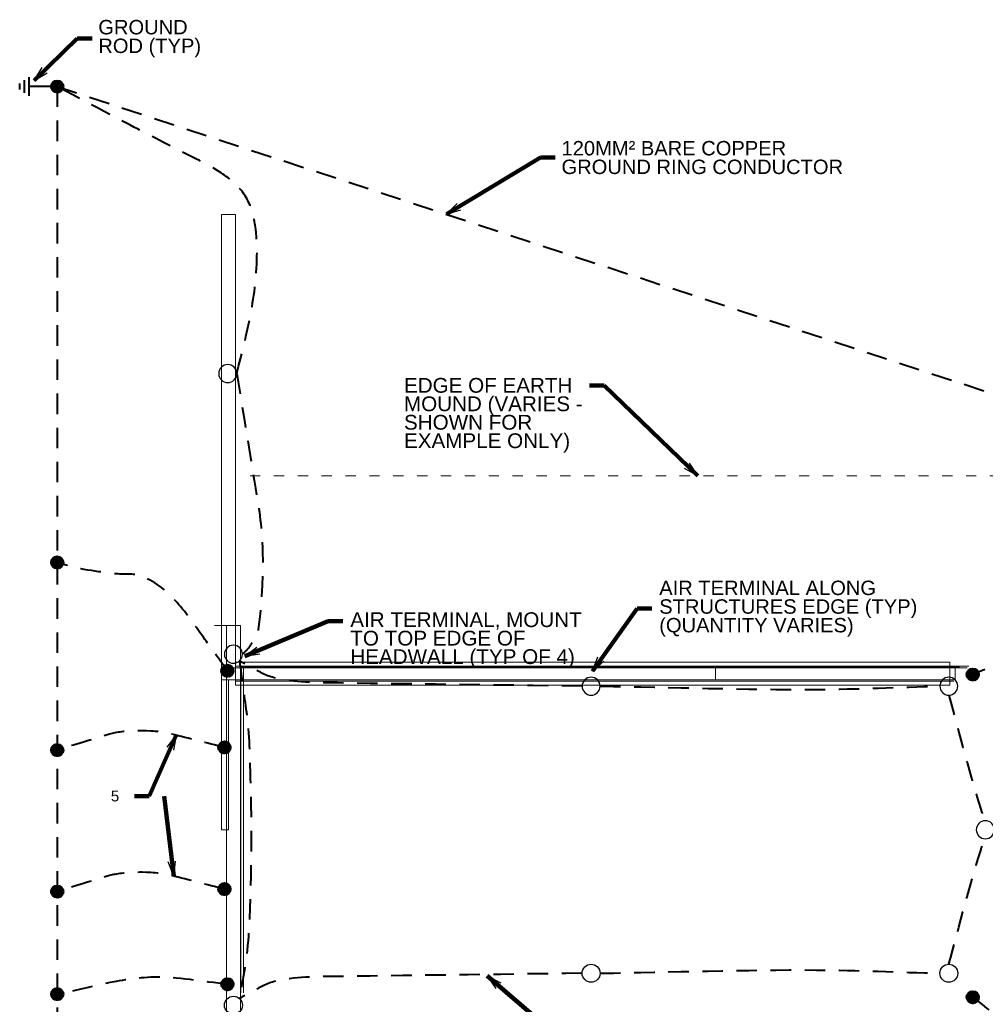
# Model space of a CAD drawing. Header units: inches. Extents: x -8534 to 5423, y -4988 to 1814.
# Tile 20 of 33: x -1479 to -835, y -799 to -143. Entities that reach past the tile are written whole.
import ezdxf

# ---------------------------------------------------------------- set-up
doc = ezdxf.new("R2010")
doc.units = ezdxf.units.IN
doc.header["$LTSCALE"] = 200
doc.header["$MEASUREMENT"] = 0
doc.linetypes.add('DGN Style 2', pattern=[0.113678, 0.068207, -0.045471])
doc.linetypes.add('DGN Style 5', pattern=[0.079575, 0.034104, -0.045471])
for name, color, linetype, lineweight in [('A-FLOR', 30, 'Continuous', 0), ('E-DETL-TEXT', 3, 'Continuous', 0), ('E-GRND-CIRC', 4, 'Continuous', 40), ('Imports in Famil', 7, 'Continuous', 0), ('Level 23', 7, 'Continuous', 0), ('Level 44', 7, 'Continuous', 0), ('Object', 7, 'Continuous', 30), ('SC Text', 7, 'Continuous', 0), ('SE Terminal', 7, 'Continuous', 0), ('Struct Stick Sym', 7, 'Continuous', 0), ('Structural Stiff', 7, 'Continuous', 0)]:
    doc.layers.add(name, color=color, linetype=linetype, lineweight=lineweight)
doc.styles.add('Notes', font='arial.ttf', dxfattribs={"height": 0.098425})
doc.styles.add('Notes_0', font='arial.ttf')
doc.styles.add('Title Block - General', font='arial.ttf', dxfattribs={"height": 0.12})
doc.dimstyles.new('EAST', dxfattribs={"dimtxt": 9.8425, "dimasz": 9.8425, "dimexe": 4.92125, "dimexo": 4.92125, "dimgap": 4.92125, "dimtad": 1, "dimdec": 0, "dimzin": 11, "dimdsep": 46, "dimlunit": 3, "dimtxsty": 'Notes_0', "dimblk": 'TerminatorOpen_0.5', "dimcen": 0.09, "dimclrd": 1, "dimadec": 4, "dimazin": 3, "dimtfac": 1, "dimtdec": 0, "dimtofl": 0, "dimtmove": 0, "dimatfit": 1, "dimldrblk": 'TerminatorOpen_0.5', "dimfxl": 1, "dimfrac": 2, "dimtolj": 1, "dimtzin": 11, "dimlwd": 30, "dimarcsym": 0})

# ---------------------------------------------------------------- blocks, each defined once
blk = doc.blocks.new('TerminatorOpen_0.5')
at = {"color": 0, "linetype": 'ByBlock', "lineweight": -2}
for q in [(-1, 0.25), (-1, 0), (-1, -0.25)]:
    blk.add_line((0, 0), q, dxfattribs=at)
blk = doc.blocks.new('GROUND_16')
at = {"layer": 'E-GRND-CIRC', "linetype": 'Continuous'}
for p, q in [((0, 0), (0, -0.37525)), ((0.124875, -0.37525), (-0.125125, -0.37525)), ((0.083375, -0.437625), (-0.0835, -0.437625)), ((0.041625, -0.500125), (-0.04175, -0.500125))]:
    blk.add_line(p, q, dxfattribs=at)
blk = doc.blocks.new('FACE_27')
at = {"layer": 'Imports in Famil', "color": 6, "linetype": 'Continuous', "lineweight": 0, "extrusion": (-1.83691e-16, 1, 0), "elevation": 168.8031, "flags": 128}
blk.add_lwpolyline([(-58.1875, 5.75), (-60.8125, 5.75), (-60.8125, 8.875), (-61.1875, 8.875), (-61.1875, 0), (58.1875, 0), (58.1875, 10.25), (60.8125, 10.25), (60.8125, 7.125), (61.1875, 7.125), (61.1875, 16), (-58.1875, 16), (-58.1875, 5.75), (-58.1875, 5.75)], close=True, dxfattribs=at)
blk = doc.blocks.new('FACE_28')
at = {"layer": 'Imports in Famil', "color": 6, "linetype": 'Continuous', "lineweight": 0}
blk.add_3dface([(-61.1875, -157.196875, 7.125), (-61.1875, -157.196875, 16), (-61.1875, 168.803125, 16), (-61.1875, 168.803125, 7.125)], dxfattribs=at)
blk = doc.blocks.new('FACE_29')
at = {"layer": 'Imports in Famil', "color": 6, "linetype": 'Continuous', "lineweight": 0}
blk.add_3dface([(-60.8125, -157.196875, 7.125), (-61.1875, -157.196875, 7.125), (-61.1875, 168.803125, 7.125), (-60.8125, 168.803125, 7.125)], dxfattribs=at)
blk = doc.blocks.new('FACE_30')
at = {"layer": 'Imports in Famil', "color": 6, "linetype": 'Continuous', "lineweight": 0}
blk.add_3dface([(-60.8125, -157.196875, 10.25), (-60.8125, -157.196875, 7.125), (-60.8125, 168.803125, 7.125), (-60.8125, 168.803125, 10.25)], dxfattribs=at)
blk = doc.blocks.new('FACE_31')
at = {"layer": 'Imports in Famil', "color": 6, "linetype": 'Continuous', "lineweight": 0, "extrusion": (-1, -1.83691e-16, 0), "elevation": 58.1875, "flags": 128}
blk.add_lwpolyline([(-168.803125, 0), (157.196875, 0), (157.196875, 10.25), (142.196875, 10.25), (-168.803125, 10.25), (-168.803125, 0)], close=True, dxfattribs=at)

msp = doc.modelspace()

# ---------------------------------------------------------------- linework, layer by layer
at = {"layer": 'A-FLOR', "linetype": 'DGN Style 5', "lineweight": 13}
msp.add_line((-825.44, -447.12, 144), (-1332.7, -447.12, 144), dxfattribs=at)
at = {"layer": 'E-GRND-CIRC', "linetype": 'Continuous'}
for p, q in [((-1458.33, -187.65, 109.42), (-1454.16, -183.47, 109.42)), ((-1458.32, -187.28, 109.42), (-1454.52, -183.48, 109.42)), ((-1458.31, -187.98, 109.42), (-1453.82, -183.49, 109.42)), ((-1458.28, -186.88, 109.42), (-1454.92, -183.53, 109.42)), ((-1458.27, -188.29, 109.42), (-1453.51, -183.53, 109.42)), ((-1458.21, -188.58, 109.42), (-1453.22, -183.6, 109.42)), ((-1458.17, -186.42, 109.42), (-1455.38, -183.63, 109.42)), ((-1458.13, -188.86, 109.42), (-1452.95, -183.68, 109.42)), ((-1458.03, -189.11, 109.42), (-1452.69, -183.77, 109.42)), ((-1457.96, -185.86, 109.42), (-1455.94, -183.84, 109.42)), ((-1457.92, -189.36, 109.42), (-1452.45, -183.88, 109.42)), ((-1457.8, -189.59, 109.42), (-1452.21, -184, 109.42)), ((-1457.67, -189.81, 109.42), (-1451.99, -184.14, 109.42)), ((-1457.52, -190.02, 109.42), (-1451.79, -184.28, 109.42)), ((-1457.36, -190.21, 109.42), (-1451.59, -184.44, 109.42)), ((-1457.29, -184.84, 109.42), (-1456.96, -184.51, 109.42)), ((-1457.2, -190.4, 109.42), (-1451.4, -184.61, 109.42)), ((-1457.02, -190.58, 109.42), (-1451.23, -184.79, 109.42)), ((-1456.83, -190.74, 109.42), (-1451.06, -184.97, 109.42)), ((-1456.63, -190.89, 109.42), (-1450.91, -185.17, 109.42)), ((-1456.42, -191.04, 109.42), (-1450.77, -185.39, 109.42)), ((-1456.19, -191.17, 109.42), (-1450.64, -185.61, 109.42)), ((-1455.96, -191.29, 109.42), (-1450.52, -185.84, 109.42)), ((-1455.71, -191.39, 109.42), (-1450.41, -186.09, 109.42)), ((-1455.45, -191.48, 109.42), (-1450.32, -186.35, 109.42)), ((-1455.17, -191.56, 109.42), (-1450.25, -186.63, 109.42)), ((-1454.88, -191.62, 109.42), (-1450.19, -186.93, 109.42)), ((-1454.56, -191.65, 109.42), (-1450.15, -187.24, 109.42)), ((-1454.22, -191.67, 109.42), (-1450.14, -187.58, 109.42)), ((-1453.85, -191.65, 109.42), (-1450.16, -187.96, 109.42)), ((-1453.43, -191.59, 109.42), (-1450.22, -188.37, 109.42)), ((-1452.95, -191.46, 109.42), (-1450.34, -188.85, 109.42)), ((-1452.34, -191.2, 109.42), (-1450.6, -189.46, 109.42)), ((-1458.33, -504.79, 109.99), (-1454.16, -500.61, 109.99)), ((-1458.32, -504.42, 109.99), (-1454.52, -500.62, 109.99)), ((-1458.31, -505.12, 109.99), (-1453.82, -500.63, 109.99)), ((-1458.28, -504.02, 109.99), (-1454.92, -500.67, 109.99)), ((-1458.27, -505.43, 109.99), (-1453.51, -500.67, 109.99)), ((-1458.21, -505.72, 109.99), (-1453.22, -500.74, 109.99)), ((-1458.17, -503.56, 109.99), (-1455.38, -500.77, 109.99)), ((-1458.13, -505.99, 109.99), (-1452.95, -500.82, 109.99)), ((-1458.03, -506.25, 109.99), (-1452.69, -500.91, 109.99)), ((-1457.96, -503, 109.99), (-1455.94, -500.98, 109.99)), ((-1457.92, -506.5, 109.99), (-1452.45, -501.02, 109.99)), ((-1457.8, -506.73, 109.99), (-1452.21, -501.14, 109.99)), ((-1457.67, -506.95, 109.99), (-1451.99, -501.28, 109.99)), ((-1457.52, -507.16, 109.99), (-1451.79, -501.42, 109.99)), ((-1457.36, -507.35, 109.99), (-1451.59, -501.58, 109.99)), ((-1457.29, -501.98, 109.99), (-1456.96, -501.65, 109.99)), ((-1457.2, -507.54, 109.99), (-1451.4, -501.75, 109.99)), ((-1457.02, -507.72, 109.99), (-1451.23, -501.92, 109.99)), ((-1456.83, -507.88, 109.99), (-1451.06, -502.11, 109.99)), ((-1456.63, -508.03, 109.99), (-1450.91, -502.31, 109.99)), ((-1456.42, -508.18, 109.99), (-1450.77, -502.53, 109.99)), ((-1456.19, -508.31, 109.99), (-1450.64, -502.75, 109.99)), ((-1455.96, -508.43, 109.99), (-1450.52, -502.98, 109.99)), ((-1455.71, -508.53, 109.99), (-1450.41, -503.23, 109.99)), ((-1455.45, -508.62, 109.99), (-1450.32, -503.49, 109.99)), ((-1455.17, -508.7, 109.99), (-1450.25, -503.77, 109.99)), ((-1454.88, -508.76, 109.99), (-1450.19, -504.07, 109.99)), ((-1454.56, -508.79, 109.99), (-1450.15, -504.38, 109.99)), ((-1454.22, -508.81, 109.99), (-1450.14, -504.72, 109.99)), ((-1453.85, -508.79, 109.99), (-1450.16, -505.1, 109.99)), ((-1453.43, -508.73, 109.99), (-1450.22, -505.51, 109.99)), ((-1452.95, -508.6, 109.99), (-1450.34, -505.99, 109.99)), ((-1452.34, -508.34, 109.99), (-1450.6, -506.6, 109.99)), ((-1344.77, -576.99, 156), (-1340.6, -572.81, 156)), ((-1344.76, -576.63, 156), (-1340.96, -572.82, 156)), ((-1344.75, -577.32, 156), (-1340.26, -572.83, 156)), ((-1344.72, -576.22, 156), (-1341.36, -572.87, 156)), ((-1344.71, -577.63, 156), (-1339.95, -572.88, 156)), ((-1344.65, -577.92, 156), (-1339.66, -572.94, 156)), ((-1344.61, -575.77, 156), (-1341.82, -572.97, 156)), ((-1344.57, -578.2, 156), (-1339.39, -573.02, 156)), ((-1344.47, -578.45, 156), (-1339.13, -573.11, 156)), ((-1344.4, -575.2, 156), (-1342.38, -573.18, 156)), ((-1344.36, -578.7, 156), (-1338.89, -573.22, 156)), ((-1344.24, -578.93, 156), (-1338.65, -573.35, 156)), ((-1344.11, -579.15, 156), (-1338.43, -573.48, 156)), ((-1343.96, -579.36, 156), (-1338.23, -573.62, 156)), ((-1343.8, -579.56, 156), (-1338.03, -573.78, 156)), ((-1343.73, -574.18, 156), (-1343.4, -573.85, 156)), ((-1343.64, -579.74, 156), (-1337.84, -573.95, 156)), ((-1343.46, -579.92, 156), (-1337.67, -574.13, 156)), ((-1343.27, -580.08, 156), (-1337.5, -574.32, 156)), ((-1343.07, -580.24, 156), (-1337.35, -574.52, 156)), ((-1342.86, -580.38, 156), (-1337.21, -574.73, 156)), ((-1342.64, -580.51, 156), (-1337.08, -574.95, 156)), ((-1342.4, -580.63, 156), (-1336.96, -575.18, 156)), ((-1342.15, -580.73, 156), (-1336.85, -575.43, 156)), ((-1341.89, -580.82, 156), (-1336.76, -575.7, 156)), ((-1341.61, -580.9, 156), (-1336.69, -575.97, 156)), ((-1341.32, -580.96, 156), (-1336.63, -576.27, 156)), ((-1341, -580.99, 156), (-1336.59, -576.58, 156)), ((-1340.66, -581.01, 156), (-1336.58, -576.93, 156)), ((-1340.29, -580.99, 156), (-1336.6, -577.3, 156)), ((-847.77, -579.51), (-843.6, -575.34)), ((-847.76, -579.15), (-843.96, -575.34)), ((-847.75, -579.84), (-843.26, -575.36)), ((-847.72, -578.75), (-844.36, -575.39)), ((-847.71, -580.15), (-842.95, -575.4)), ((-847.65, -580.45), (-842.66, -575.46)), ((-847.61, -578.29), (-844.82, -575.5)), ((-847.57, -580.72), (-842.39, -575.54)), ((-847.47, -580.98), (-842.13, -575.64)), ((-847.4, -577.73), (-845.38, -575.71)), ((-847.36, -581.22), (-841.89, -575.75)), ((-847.24, -581.45), (-841.65, -575.87)), ((-847.11, -581.67), (-841.43, -576)), ((-846.96, -581.88), (-841.23, -576.15)), ((-846.8, -582.08), (-841.03, -576.3)), ((-846.73, -576.7), (-846.4, -576.37)), ((-846.64, -582.26), (-840.84, -576.47)), ((-846.46, -582.44), (-840.67, -576.65)), ((-846.27, -582.6), (-840.5, -576.84)), ((-846.07, -582.76), (-840.35, -577.04)), ((-845.86, -582.9), (-840.21, -577.25)), ((-1339.87, -580.93, 156), (-1336.66, -577.71, 156)), ((-1339.39, -580.8, 156), (-1336.78, -578.19, 156)), ((-1338.78, -580.54, 156), (-1337.04, -578.8, 156)), ((-845.64, -583.03), (-840.08, -577.47)), ((-845.4, -583.15), (-839.96, -577.71)), ((-845.15, -583.25), (-839.85, -577.96)), ((-844.89, -583.35), (-839.76, -578.22)), ((-844.61, -583.42), (-839.69, -578.5)), ((-844.32, -583.48), (-839.63, -578.79)), ((-844, -583.52), (-839.59, -579.11)), ((-843.66, -583.53), (-839.58, -579.45)), ((-843.29, -583.51), (-839.6, -579.82)), ((-842.87, -583.45), (-839.66, -580.23)), ((-842.39, -583.32), (-839.78, -580.71)), ((-841.78, -583.07), (-840.04, -581.33)), ((-1458.33, -629.84, 109.99), (-1454.16, -625.66, 109.99)), ((-1458.32, -629.48, 109.99), (-1454.52, -625.67, 109.99)), ((-1458.31, -630.17, 109.99), (-1453.82, -625.68, 109.99)), ((-1458.28, -629.07, 109.99), (-1454.92, -625.72, 109.99)), ((-1458.27, -630.48, 109.99), (-1453.51, -625.73, 109.99)), ((-1458.21, -630.77, 109.99), (-1453.22, -625.79, 109.99)), ((-1458.17, -628.62, 109.99), (-1455.38, -625.82, 109.99)), ((-1458.13, -631.05, 109.99), (-1452.95, -625.87, 109.99)), ((-1458.03, -631.3, 109.99), (-1452.69, -625.96, 109.99)), ((-1457.96, -628.05, 109.99), (-1455.94, -626.03, 109.99)), ((-1457.92, -631.55, 109.99), (-1452.45, -626.07, 109.99)), ((-1457.8, -631.78, 109.99), (-1452.21, -626.19, 109.99)), ((-1457.67, -632, 109.99), (-1451.99, -626.33, 109.99)), ((-1457.52, -632.21, 109.99), (-1451.79, -626.47, 109.99)), ((-1457.36, -632.41, 109.99), (-1451.59, -626.63, 109.99)), ((-1457.29, -627.03, 109.99), (-1456.96, -626.7, 109.99)), ((-1457.2, -632.59, 109.99), (-1451.4, -626.8, 109.99)), ((-1457.02, -632.77, 109.99), (-1451.23, -626.98, 109.99)), ((-1456.83, -632.93, 109.99), (-1451.06, -627.17, 109.99)), ((-1456.63, -633.09, 109.99), (-1450.91, -627.37, 109.99)), ((-1456.42, -633.23, 109.99), (-1450.77, -627.58, 109.99)), ((-1456.19, -633.36, 109.99), (-1450.64, -627.8, 109.99)), ((-1455.96, -633.48, 109.99), (-1450.52, -628.03, 109.99)), ((-1455.71, -633.58, 109.99), (-1450.41, -628.28, 109.99)), ((-1455.45, -633.67, 109.99), (-1450.32, -628.54, 109.99)), ((-1455.17, -633.75, 109.99), (-1450.25, -628.82, 109.99)), ((-1454.88, -633.81, 109.99), (-1450.19, -629.12, 109.99)), ((-1454.56, -633.84, 109.99), (-1450.15, -629.43, 109.99)), ((-1454.22, -633.86, 109.99), (-1450.14, -629.78, 109.99)), ((-1346.77, -628.13, 156), (-1342.6, -623.96, 156)), ((-1346.76, -627.77, 156), (-1342.96, -623.97, 156)), ((-1346.75, -628.47, 156), (-1342.26, -623.98, 156)), ((-1346.72, -627.37, 156), (-1343.36, -624.01, 156)), ((-1346.71, -628.78, 156), (-1341.95, -624.02, 156)), ((-1346.65, -629.07, 156), (-1341.66, -624.08, 156)), ((-1346.61, -626.91, 156), (-1343.82, -624.12, 156)), ((-1346.57, -629.34, 156), (-1341.39, -624.16, 156)), ((-1346.47, -629.6, 156), (-1341.13, -624.26, 156)), ((-1346.4, -626.35, 156), (-1344.38, -624.33, 156)), ((-1346.36, -629.84, 156), (-1340.89, -624.37, 156)), ((-1346.24, -630.08, 156), (-1340.65, -624.49, 156)), ((-1346.11, -630.3, 156), (-1340.43, -624.62, 156)), ((-1345.96, -630.5, 156), (-1340.23, -624.77, 156)), ((-1345.8, -630.7, 156), (-1340.03, -624.93, 156)), ((-1345.73, -625.33, 156), (-1345.4, -625, 156)), ((-1345.64, -630.89, 156), (-1339.84, -625.09, 156)), ((-1345.46, -631.06, 156), (-1339.67, -625.27, 156)), ((-1345.27, -631.23, 156), (-1339.5, -625.46, 156)), ((-1345.07, -631.38, 156), (-1339.35, -625.66, 156)), ((-1344.86, -631.52, 156), (-1339.21, -625.87, 156)), ((-1344.64, -631.65, 156), (-1339.08, -626.09, 156)), ((-1344.4, -631.77, 156), (-1338.96, -626.33, 156)), ((-1344.15, -631.88, 156), (-1338.85, -626.58, 156)), ((-1343.89, -631.97, 156), (-1338.76, -626.84, 156)), ((-1343.61, -632.04, 156), (-1338.69, -627.12, 156)), ((-1343.32, -632.1, 156), (-1338.63, -627.41, 156)), ((-1343, -632.14, 156), (-1338.59, -627.73, 156)), ((-1342.66, -632.15, 156), (-1338.58, -628.07, 156)), ((-1342.29, -632.13, 156), (-1338.6, -628.44, 156)), ((-1341.87, -632.07, 156), (-1338.66, -628.86, 156)), ((-1341.39, -631.95, 156), (-1338.78, -629.34, 156)), ((-1453.85, -633.84, 109.99), (-1450.16, -630.15, 109.99)), ((-1453.43, -633.78, 109.99), (-1450.22, -630.56, 109.99)), ((-1452.95, -633.65, 109.99), (-1450.34, -631.04, 109.99)), ((-1452.34, -633.39, 109.99), (-1450.6, -631.65, 109.99)), ((-1340.78, -631.69, 156), (-1339.04, -629.95, 156)), ((-1458.33, -724.18, 109.99), (-1454.16, -720.01, 109.99)), ((-1458.32, -723.82, 109.99), (-1454.52, -720.02, 109.99)), ((-1458.31, -724.52, 109.99), (-1453.82, -720.03, 109.99)), ((-1458.28, -723.42, 109.99), (-1454.92, -720.06, 109.99)), ((-1458.27, -724.83, 109.99), (-1453.51, -720.07, 109.99)), ((-1458.21, -725.12, 109.99), (-1453.22, -720.13, 109.99)), ((-1458.17, -722.96, 109.99), (-1455.38, -720.17, 109.99)), ((-1458.13, -725.39, 109.99), (-1452.95, -720.21, 109.99)), ((-1458.03, -725.65, 109.99), (-1452.69, -720.31, 109.99)), ((-1457.96, -722.4, 109.99), (-1455.94, -720.38, 109.99)), ((-1457.92, -725.89, 109.99), (-1452.45, -720.42, 109.99)), ((-1457.8, -726.13, 109.99), (-1452.21, -720.54, 109.99)), ((-1457.67, -726.35, 109.99), (-1451.99, -720.67, 109.99)), ((-1457.52, -726.55, 109.99), (-1451.79, -720.82, 109.99)), ((-1457.36, -726.75, 109.99), (-1451.59, -720.98, 109.99)), ((-1457.29, -721.38, 109.99), (-1456.96, -721.05, 109.99)), ((-1457.2, -726.94, 109.99), (-1451.4, -721.14, 109.99)), ((-1457.02, -727.11, 109.99), (-1451.23, -721.32, 109.99)), ((-1456.83, -727.28, 109.99), (-1451.06, -721.51, 109.99)), ((-1456.63, -727.43, 109.99), (-1450.91, -721.71, 109.99)), ((-1346.77, -722.48, 156), (-1342.6, -718.3, 156)), ((-1346.76, -722.12, 156), (-1342.96, -718.31, 156)), ((-1346.75, -722.81, 156), (-1342.26, -718.32, 156)), ((-1346.72, -721.71, 156), (-1343.36, -718.36, 156)), ((-1346.71, -723.12, 156), (-1341.95, -718.37, 156)), ((-1346.65, -723.41, 156), (-1341.66, -718.43, 156)), ((-1346.61, -721.26, 156), (-1343.82, -718.46, 156)), ((-1346.57, -723.69, 156), (-1341.39, -718.51, 156)), ((-1346.47, -723.94, 156), (-1341.13, -718.6, 156)), ((-1346.4, -720.69, 156), (-1344.38, -718.67, 156)), ((-1346.36, -724.19, 156), (-1340.89, -718.71, 156)), ((-1346.24, -724.42, 156), (-1340.65, -718.83, 156)), ((-1346.11, -724.64, 156), (-1340.43, -718.97, 156)), ((-1345.96, -724.85, 156), (-1340.23, -719.11, 156)), ((-1345.8, -725.05, 156), (-1340.03, -719.27, 156)), ((-1345.73, -719.67, 156), (-1345.4, -719.34, 156)), ((-1345.64, -725.23, 156), (-1339.84, -719.44, 156)), ((-1345.46, -725.41, 156), (-1339.67, -719.62, 156)), ((-1345.27, -725.57, 156), (-1339.5, -719.81, 156)), ((-1345.07, -725.73, 156), (-1339.35, -720.01, 156)), ((-1344.86, -725.87, 156), (-1339.21, -720.22, 156)), ((-1344.64, -726, 156), (-1339.08, -720.44, 156)), ((-1344.4, -726.12, 156), (-1338.96, -720.67, 156)), ((-1344.15, -726.22, 156), (-1338.85, -720.92, 156)), ((-1343.89, -726.31, 156), (-1338.76, -721.19, 156)), ((-1343.61, -726.39, 156), (-1338.69, -721.46, 156)), ((-1343.32, -726.45, 156), (-1338.63, -721.76, 156)), ((-1456.42, -727.57, 109.99), (-1450.77, -721.92, 109.99)), ((-1456.19, -727.7, 109.99), (-1450.64, -722.14, 109.99)), ((-1455.96, -727.82, 109.99), (-1450.52, -722.38, 109.99)), ((-1455.71, -727.93, 109.99), (-1450.41, -722.63, 109.99)), ((-1455.45, -728.02, 109.99), (-1450.32, -722.89, 109.99)), ((-1455.17, -728.09, 109.99), (-1450.25, -723.17, 109.99)), ((-1454.88, -728.15, 109.99), (-1450.19, -723.46, 109.99)), ((-1454.56, -728.19, 109.99), (-1450.15, -723.78, 109.99)), ((-1454.22, -728.2, 109.99), (-1450.14, -724.12, 109.99)), ((-1453.85, -728.18, 109.99), (-1450.16, -724.49, 109.99)), ((-1453.43, -728.12, 109.99), (-1450.22, -724.91, 109.99)), ((-1452.95, -728, 109.99), (-1450.34, -725.39, 109.99)), ((-1452.34, -727.74, 109.99), (-1450.6, -726, 109.99)), ((-1343, -726.48, 156), (-1338.59, -722.07, 156)), ((-1342.66, -726.5, 156), (-1338.58, -722.42, 156)), ((-1342.29, -726.48, 156), (-1338.6, -722.79, 156)), ((-1341.87, -726.42, 156), (-1338.66, -723.2, 156)), ((-1341.39, -726.29, 156), (-1338.78, -723.68, 156)), ((-1340.78, -726.03, 156), (-1339.04, -724.29, 156)), ((-1344.77, -785.92, 156), (-1340.6, -781.74, 156)), ((-1344.76, -785.56, 156), (-1340.96, -781.75, 156)), ((-1344.75, -786.25, 156), (-1340.26, -781.76, 156)), ((-1344.72, -785.16, 156), (-1341.36, -781.8, 156)), ((-1344.71, -786.56, 156), (-1339.95, -781.81, 156)), ((-1344.65, -786.85, 156), (-1339.66, -781.87, 156)), ((-1344.61, -784.7, 156), (-1341.82, -781.91, 156)), ((-1344.57, -787.13, 156), (-1339.39, -781.95, 156)), ((-1344.47, -787.39, 156), (-1339.13, -782.05, 156)), ((-1344.4, -784.13, 156), (-1342.38, -782.12, 156)), ((-1344.36, -787.63, 156), (-1338.89, -782.16, 156)), ((-1344.24, -787.86, 156), (-1338.65, -782.28, 156)), ((-1344.11, -788.08, 156), (-1338.43, -782.41, 156)), ((-1343.96, -788.29, 156), (-1338.23, -782.56, 156)), ((-1343.8, -788.49, 156), (-1338.03, -782.71, 156)), ((-1343.73, -783.11, 156), (-1343.4, -782.78, 156)), ((-1343.64, -788.67, 156), (-1337.84, -782.88, 156)), ((-1343.46, -788.85, 156), (-1337.67, -783.06, 156)), ((-1343.27, -789.01, 156), (-1337.5, -783.25, 156)), ((-1343.07, -789.17, 156), (-1337.35, -783.45, 156)), ((-1342.86, -789.31, 156), (-1337.21, -783.66, 156)), ((-1342.64, -789.44, 156), (-1337.08, -783.88, 156)), ((-1342.4, -789.56, 156), (-1336.96, -784.12, 156)), ((-1342.15, -789.66, 156), (-1336.85, -784.36, 156)), ((-1341.89, -789.76, 156), (-1336.76, -784.63, 156)), ((-1341.61, -789.83, 156), (-1336.69, -784.91, 156)), ((-1341.32, -789.89, 156), (-1336.63, -785.2, 156)), ((-1341, -789.93, 156), (-1336.59, -785.52, 156)), ((-1340.66, -789.94, 156), (-1336.58, -785.86, 156)), ((-1340.29, -789.92, 156), (-1336.6, -786.23, 156)), ((-1339.87, -789.86, 156), (-1336.66, -786.64, 156)), ((-1339.39, -789.73, 156), (-1336.78, -787.12, 156)), ((-1458.33, -792.49, 109.99), (-1454.16, -788.31, 109.99)), ((-1458.32, -792.13, 109.99), (-1454.52, -788.32, 109.99)), ((-1458.31, -792.82, 109.99), (-1453.82, -788.33, 109.99)), ((-1458.28, -791.73, 109.99), (-1454.92, -788.37, 109.99)), ((-1458.27, -793.13, 109.99), (-1453.51, -788.38, 109.99)), ((-1458.21, -793.42, 109.99), (-1453.22, -788.44, 109.99)), ((-1458.17, -791.27, 109.99), (-1455.38, -788.48, 109.99)), ((-1458.13, -793.7, 109.99), (-1452.95, -788.52, 109.99)), ((-1458.03, -793.96, 109.99), (-1452.69, -788.62, 109.99)), ((-1457.96, -790.7, 109.99), (-1455.94, -788.69, 109.99)), ((-1457.92, -794.2, 109.99), (-1452.45, -788.72, 109.99)), ((-1457.8, -794.43, 109.99), (-1452.21, -788.85, 109.99)), ((-1457.67, -794.65, 109.99), (-1451.99, -788.98, 109.99)), ((-1457.52, -794.86, 109.99), (-1451.79, -789.13, 109.99)), ((-1457.36, -795.06, 109.99), (-1451.59, -789.28, 109.99)), ((-1457.29, -789.68, 109.99), (-1456.96, -789.35, 109.99)), ((-1457.2, -795.24, 109.99), (-1451.4, -789.45, 109.99)), ((-1457.02, -795.42, 109.99), (-1451.23, -789.63, 109.99)), ((-1456.83, -795.58, 109.99), (-1451.06, -789.82, 109.99)), ((-1456.63, -795.74, 109.99), (-1450.91, -790.02, 109.99)), ((-1456.42, -795.88, 109.99), (-1450.77, -790.23, 109.99)), ((-1456.19, -796.01, 109.99), (-1450.64, -790.45, 109.99)), ((-1455.96, -796.13, 109.99), (-1450.52, -790.69, 109.99)), ((-1455.71, -796.23, 109.99), (-1450.41, -790.93, 109.99)), ((-1455.45, -796.32, 109.99), (-1450.32, -791.2, 109.99)), ((-1455.17, -796.4, 109.99), (-1450.25, -791.47, 109.99)), ((-1454.88, -796.46, 109.99), (-1450.19, -791.77, 109.99)), ((-1454.56, -796.5, 109.99), (-1450.15, -792.09, 109.99)), ((-1454.22, -796.51, 109.99), (-1450.14, -792.43, 109.99)), ((-1453.85, -796.49, 109.99), (-1450.16, -792.8, 109.99)), ((-1453.43, -796.43, 109.99), (-1450.22, -793.21, 109.99)), ((-1452.95, -796.3, 109.99), (-1450.34, -793.69, 109.99)), ((-1338.78, -789.48, 156), (-1337.04, -787.74, 156)), ((-847.77, -794.62), (-843.6, -790.44)), ((-847.76, -794.26), (-843.96, -790.45)), ((-847.75, -794.95), (-843.26, -790.46)), ((-847.72, -793.85), (-844.36, -790.5)), ((-847.71, -795.26), (-842.95, -790.51)), ((-847.65, -795.55), (-842.66, -790.57)), ((-847.61, -793.4), (-844.82, -790.6)), ((-847.57, -795.83), (-842.39, -790.65)), ((-847.47, -796.08), (-842.13, -790.74)), ((-847.4, -792.83), (-845.38, -790.81)), ((-847.36, -796.33), (-841.89, -790.85)), ((-847.24, -796.56), (-841.65, -790.97)), ((-847.11, -796.78), (-841.43, -791.11)), ((-846.96, -796.99), (-841.23, -791.25)), ((-846.8, -797.19), (-841.03, -791.41)), ((-846.73, -791.81), (-846.4, -791.48)), ((-846.64, -797.37), (-840.84, -791.58)), ((-846.46, -797.55), (-840.67, -791.76)), ((-846.27, -797.71), (-840.5, -791.95)), ((-846.07, -797.87), (-840.35, -792.15)), ((-845.86, -798.01), (-840.21, -792.36)), ((-845.64, -798.14), (-840.08, -792.58)), ((-845.4, -798.26), (-839.96, -792.81)), ((-845.15, -798.36), (-839.85, -793.06)), ((-844.89, -798.45), (-839.76, -793.33)), ((-844.61, -798.53), (-839.69, -793.6)), ((-844.32, -798.59), (-839.63, -793.9)), ((-1452.34, -796.05, 109.99), (-1450.6, -794.3, 109.99)), ((-844, -798.62), (-839.59, -794.21)), ((-843.66, -798.64), (-839.58, -794.56)), ((-843.29, -798.62), (-839.6, -794.93)), ((-842.87, -798.56), (-839.66, -795.34)), ((-842.39, -798.43), (-839.78, -795.82)), ((-841.78, -798.17), (-840.04, -796.43))]:
    msp.add_line(p, q, dxfattribs=at)
at = {"layer": 'E-GRND-CIRC', "linetype": 'DGN Style 2'}
for q in [(-665.75, -446.26, 109.99), (-1454.23, -1144.98, 109.99)]:
    msp.add_line((-1454.23, -187.57, 109.99), q, dxfattribs=at)
at = {"layer": 'E-GRND-CIRC', "linetype": 'Continuous'}
for centre in [(-1454.23, -187.57, 109.42), (-1454.23, -504.71, 109.99), (-1340.68, -576.91, 156), (-843.68, -579.43), (-1454.23, -629.76, 109.99), (-1342.68, -628.05, 156), (-1454.23, -724.1, 109.99), (-1342.68, -722.4, 156), (-1340.68, -785.84, 156), (-1454.23, -792.41, 109.99), (-843.68, -794.54)]:
    msp.add_circle(centre, 4.1, dxfattribs=at)
at = {"layer": 'E-GRND-CIRC', "linetype": 'DGN Style 2'}
msp.add_spline([(-1334.5, -378.87, 67.54), (-1320.98, -297.98, 67.54), (-1329.48, -259.5, 67.54), (-1364.37, -234.44, 67.54), (-1454.23, -187.57, 109.99)], degree=3, dxfattribs=at)
for points, knots in [([(-1334.5, -378.87, 67.54), (-1329.73, -407.97, 73.29), (-1324.95, -437.07, 81.92), (-1320.18, -466.17, 84.79), (-1315.78, -493.05, 87.45), (-1316.65, -521.8, 84.79), (-1320.18, -549.43, 84.79), (-1320.86, -554.68, 84.79), (-1327.73, -563.04, 82.16), (-1327.93, -563.24, 84.79), (-1328.84, -564.14, 96.66), (-1329.76, -565.04, 132.26), (-1330.68, -565.94, 156)], [0, 0, 0, 0, 0.345955, 0.345955, 0.345955, 0.665513, 0.665513, 0.665513, 0.726285, 0.726285, 0.726285, 1, 1, 1, 1]), ([(-1340.68, -576.91, 156), (-1346.04, -569.47, 156), (-1351.41, -562.04, 156), (-1356.77, -554.6, 156), (-1369.07, -537.56, 156), (-1380.4, -520, 140.58), (-1398.82, -513.74, 132.84), (-1404.57, -511.78, 130.43), (-1411.01, -512.96, 128.01), (-1417.07, -512.15, 125.59), (-1429.66, -510.48, 120.56), (-1442.94, -509.03, 115.14), (-1454.23, -504.71, 109.99)], [0, 0, 0, 0, 0.18189, 0.18189, 0.18189, 0.598694, 0.598694, 0.598694, 0.728962, 0.728962, 0.728962, 1, 1, 1, 1]), ([(-1104.18, -587.21, 144), (-1162.17, -586.45, 144), (-1220.17, -585.69, 144), (-1278.16, -584.93, 144), (-1291.56, -584.76, 144), (-1308.21, -583.64, 140.12), (-1317.82, -578.44, 144), (-1322.77, -575.77, 146), (-1327.72, -573.09, 152), (-1332.68, -570.41, 156)], [0, 0, 0, 0, 0.740747, 0.740747, 0.740747, 0.911795, 0.911795, 0.911795, 1, 1, 1, 1]), ([(-1332.68, -570.41, 156), (-1331.15, -581.76, 156), (-1329.62, -593.11, 156), (-1328.09, -604.45, 156), (-1326.09, -619.28, 156), (-1325.88, -634.31, 156), (-1325.44, -649.26, 156), (-1324.7, -674.08, 156), (-1324.73, -698.93, 156), (-1325.44, -723.75, 156), (-1325.94, -741.38, 156), (-1326.38, -759.14, 156), (-1329.4, -776.51, 156), (-1330.49, -782.79, 156), (-1331.58, -789.06, 156), (-1332.68, -795.34, 156)], [0, 0, 0, 0, 0.152173, 0.152173, 0.152173, 0.351004, 0.351004, 0.351004, 0.680996, 0.680996, 0.680996, 0.915352, 0.915352, 0.915352, 1, 1, 1, 1]), ([(-1092.18, -587.21, 144), (-1044.12, -587.93, 144), (-996.06, -589.65, 144), (-948.01, -589.38, 144), (-920.57, -589.22, 144), (-893.12, -587.93, 144), (-865.68, -587.21, 144)], [0, 0, 0, 0, 0.636417, 0.636417, 0.636417, 1, 1, 1, 1]), ([(-859.68, -593.21, 144), (-852.52, -618.73, 144), (-845.23, -648.53, 134.42), (-838.22, -669.78, 144), (-837.24, -672.74, 145.33), (-836.3, -674.51, 149.33), (-835.34, -676.87, 152)], [0, 0, 0, 0, 0.877808, 0.877808, 0.877808, 1, 1, 1, 1]), ([(-1342.68, -628.05, 156), (-1354.41, -625.08, 156), (-1366.15, -622.11, 156), (-1377.89, -619.14, 156), (-1391.27, -615.75, 156), (-1411.09, -616.64, 161.41), (-1419.3, -619.14, 156), (-1430.95, -622.68, 148.33), (-1442.59, -626.22, 125.33), (-1454.23, -629.76, 109.99)], [0, 0, 0, 0, 0.266193, 0.266193, 0.266193, 0.569616, 0.569616, 0.569616, 1, 1, 1, 1]), ([(-859.68, -772.54, 144), (-852.52, -747.01, 144), (-845.23, -717.22, 134.42), (-838.22, -695.96, 144), (-837.24, -693.01, 145.33), (-836.3, -691.24, 149.33), (-835.34, -688.87, 152)], [0, 0, 0, 0, 0.877808, 0.877808, 0.877808, 1, 1, 1, 1]), ([(-1342.68, -722.4, 156), (-1354.41, -719.43, 156), (-1366.15, -716.45, 156), (-1377.89, -713.48, 156), (-1391.27, -710.09, 156), (-1411.09, -710.99, 161.41), (-1419.3, -713.48, 156), (-1430.95, -717.02, 148.33), (-1442.59, -720.56, 125.33), (-1454.23, -724.1, 109.99)], [0, 0, 0, 0, 0.266193, 0.266193, 0.266193, 0.569616, 0.569616, 0.569616, 1, 1, 1, 1]), ([(-1340.68, -785.84, 156), (-1356.95, -784.28, 156), (-1374.75, -780.78, 160.69), (-1389.49, -781.15, 156), (-1413.59, -781.75, 148.33), (-1432.65, -788.66, 125.33), (-1454.23, -792.41, 109.99)], [0, 0, 0, 0, 0.379347, 0.379347, 0.379347, 1, 1, 1, 1]), ([(-1104.18, -778.54, 144), (-1162.17, -779.3, 144), (-1220.17, -780.05, 144), (-1278.16, -780.81, 144), (-1291.56, -780.99, 144), (-1308.21, -782.11, 140.12), (-1317.82, -787.3, 144), (-1322.77, -789.98, 146), (-1327.72, -792.66, 152), (-1332.68, -795.34, 156)], [0, 0, 0, 0, 0.740747, 0.740747, 0.740747, 0.911795, 0.911795, 0.911795, 1, 1, 1, 1]), ([(-1092.18, -778.54, 144), (-1044.12, -777.82, 144), (-996.06, -776.1, 144), (-948.01, -776.37, 144), (-920.57, -776.53, 144), (-893.12, -777.82, 144), (-865.68, -778.54, 144)], [0, 0, 0, 0, 0.636417, 0.636417, 0.636417, 1, 1, 1, 1]), ([(-843.68, -794.54), (-827.29, -807.43, 26.69), (-810.91, -820.31, 53.37), (-794.53, -833.2, 80.06), (-784.22, -841.31, 96.86), (-754.96, -853.75, 84.07), (-734.5, -852.91, 90.01), (-711.58, -851.97, 96.67), (-688.67, -851.03, 103.33), (-665.75, -850.09, 109.99)], [0, 0, 0, 0, 0.428273, 0.428273, 0.428273, 0.697935, 0.697935, 0.697935, 1, 1, 1, 1])]:
    msp.add_open_spline(points, degree=3, knots=knots, dxfattribs=at)
msp.add_open_spline([(-848.22, -581.05, 0.51), (-755.05, -540.11, 8.56), (-666.53, -579.44, 109.99), (-666.53, -579.44, 109.99)], degree=3, dxfattribs=at)
at = {"layer": 'Level 23', "color": 2, "linetype": 'Continuous', "lineweight": 0, "extrusion": (-1, 0, 0), "elevation": 1344.68, "flags": 128}
for points in [[(574.87, 0), (574.87, 117.33), (546.87, 117.33), (546.87, 137), (272.87, 10.67), (272.87, 0), (574.87, 0)], [(574.87, 117.33), (574.87, 0), (574.87, -1), (582.87, -1), (582.87, 117.33), (574.87, 117.33)]]:
    msp.add_lwpolyline(points, close=True, dxfattribs=at)
at = {"layer": 'Level 23', "color": 2, "linetype": 'Continuous', "lineweight": 0, "flags": 128}
msp.add_lwpolyline([(-1335.34, -272.87), (-1335.34, -574.87), (-1344.68, -574.87), (-1344.68, -272.87), (-1335.34, -272.87), (-1335.34, -272.87)], close=True, dxfattribs=at)
at = {"layer": 'Level 23', "color": 2, "linetype": 'Continuous', "lineweight": 0, "extrusion": (2.20478e-16, 0.418708, 0.908121), "elevation": -104.57, "flags": 128}
msp.add_lwpolyline([(1335.34, 553.99), (1335.34, 252.27), (1344.68, 252.27), (1344.68, 553.99), (1335.34, 553.99), (1335.34, 553.99)], close=True, dxfattribs=at)
at = {"layer": 'Level 23', "color": 2, "linetype": 'Continuous', "lineweight": 0, "extrusion": (1, 0, 0), "elevation": -1335.34, "flags": 128}
msp.add_lwpolyline([(-574.87, 0), (-272.87, 0), (-272.87, 10.67), (-546.87, 137), (-546.87, 117.33), (-574.87, 117.33), (-574.87, 0)], close=True, dxfattribs=at)
at = {"layer": 'Level 23', "color": 2, "linetype": 'Continuous', "lineweight": 0, "extrusion": (0, -1, 0), "elevation": 546.87, "flags": 128}
msp.add_lwpolyline([(-1344.68, 117.33), (-1335.34, 117.33), (-1335.34, 137), (-1344.68, 137), (-1344.68, 117.33), (-1344.68, 117.33)], close=True, dxfattribs=at)
at = {"layer": 'Level 23', "color": 2, "linetype": 'Continuous', "lineweight": 0, "extrusion": (3.53488e-16, 1, 0), "elevation": -574.87, "flags": 128}
msp.add_lwpolyline([(1015.34, -1), (1344.68, -1), (1344.68, 0), (1344.68, 117.33), (1335.34, 117.33), (1015.34, 117.33), (1015.34, -1)], close=True, dxfattribs=at)
at = {"layer": 'Level 23', "color": 2, "linetype": 'Continuous', "lineweight": 0}
for points in [[(-1335.34, -272.87, 10.67), (-1335.34, -272.87), (-1344.68, -272.87), (-1344.68, -272.87, 10.67)], [(-1335.34, -574.87, 117.33), (-1335.34, -546.87, 117.33), (-1344.68, -546.87, 117.33), (-1344.68, -574.87, 117.33)], [(-1344.68, -574.87, -1), (-1015.34, -574.87, -1), (-1015.34, -582.87, -1), (-1344.68, -582.87, -1)], [(-1335.34, -574.87), (-1335.34, -574.87, 117.33), (-1344.68, -574.87, 117.33), (-1344.68, -574.87)], [(-855.34, -574.87, -1), (-1015.34, -574.87, -1), (-1015.34, -574.87, 117.33), (-855.34, -574.87, 117.33)], [(-1015.34, -574.87, -1), (-855.34, -574.87, -1), (-855.34, -582.87, -1), (-1015.34, -582.87, -1)], [(-1015.34, -574.87, 117.33), (-1015.34, -574.87, -1), (-1015.34, -582.87, -1), (-1015.34, -582.87, 117.33)], [(-855.34, -574.87, 117.33), (-1015.34, -574.87, 117.33), (-1015.34, -582.87, 117.33), (-855.34, -582.87, 117.33)], [(-1015.34, -574.87, -1), (-1015.34, -574.87, 117.33), (-1015.34, -582.87, 117.33), (-1015.34, -582.87, -1)], [(-855.34, -574.87, -1), (-855.34, -574.87, 117.33), (-847.34, -574.87, 117.33), (-847.34, -574.87, -1)], [(-855.34, -574.87, 117.33), (-855.34, -574.87, -1), (-855.34, -582.87, -1), (-855.34, -582.87, 117.33)], [(-855.34, -574.87, -1), (-855.34, -574.87, 117.33), (-855.34, -582.87, 117.33), (-855.34, -582.87, -1)], [(-855.34, -574.87, -1), (-855.34, -574.87, 117.33), (-855.34, -582.87, 117.33), (-855.34, -582.87, -1)], [(-1015.34, -582.87, -1), (-1015.34, -582.87, 117.33), (-1344.68, -582.87, 117.33), (-1344.68, -582.87, -1)], [(-855.34, -582.87, -1), (-855.34, -582.87, 117.33), (-1015.34, -582.87, 117.33), (-1015.34, -582.87, -1)]]:
    msp.add_3dface(points, dxfattribs=at)
at = {"layer": 'Level 44', "color": 3, "linetype": 'Continuous', "lineweight": 0, "elevation": -2, "flags": 128}
msp.add_lwpolyline([(-1335.34, -583.87), (-859.01, -583.87), (-859.01, -573.87), (-1335.34, -573.87), (-1335.34, -583.87), (-1335.34, -583.87)], close=True, dxfattribs=at)
at = {"layer": 'Level 44', "color": 3, "linetype": 'Continuous', "lineweight": 0, "extrusion": (-2.44399e-16, -1, 0), "elevation": 573.87, "flags": 128}
msp.add_lwpolyline([(-1335.34, -2), (-859.01, -2), (-859.01, 0), (-1335.34, 0), (-1335.34, -2), (-1335.34, -2)], close=True, dxfattribs=at)
at = {"layer": 'Level 44', "color": 3, "linetype": 'Continuous', "lineweight": 0, "extrusion": (0, -1, 0), "elevation": 573.87, "flags": 128}
msp.add_lwpolyline([(-846.35, -2), (-846.35, 0), (-859.01, 0), (-859.01, -2), (-846.35, -2), (-846.35, -2)], close=True, dxfattribs=at)
at = {"layer": 'Level 44', "color": 3, "linetype": 'Continuous', "lineweight": 0, "extrusion": (2.44399e-16, 1, 0), "elevation": -583.87, "flags": 128}
msp.add_lwpolyline([(859.01, -2), (1335.34, -2), (1335.34, 0), (859.01, 0), (859.01, -2), (859.01, -2)], close=True, dxfattribs=at)
at = {"layer": 'Level 44', "color": 3, "linetype": 'Continuous', "lineweight": 0, "extrusion": (0, 1, 0), "elevation": -583.87, "flags": 128}
msp.add_lwpolyline([(856.35, 0), (856.35, -2), (859.01, -2), (859.01, 0), (856.35, 0), (856.35, 0)], close=True, dxfattribs=at)
at = {"layer": 'Level 44', "color": 3, "linetype": 'Continuous', "lineweight": 0}
for points in [[(-859.01, -571.21), (-1335.34, -571.21), (-1335.34, -573.87), (-859.01, -573.87)], [(-1335.34, -586.54), (-859.01, -586.54), (-859.01, -583.87), (-1335.34, -583.87)]]:
    msp.add_3dface(points, dxfattribs=at)
at = {"layer": 'Object', "color": 4, "linetype": 'Continuous', "lineweight": 30, "extrusion": (0, 0, -1)}
for centre in [(1340.5, -378.87, -67.54), (1336.68, -565.94, -157.33), (1098.18, -587.21, -144), (859.68, -587.21, -144), (835.34, -682.87, -152)]:
    msp.add_circle(centre, 6, dxfattribs=at)
at = {"layer": 'Object', "color": 4, "linetype": 'Continuous', "lineweight": 30}
for centre in [(-1098.18, -778.54, 144), (-859.68, -778.54, 144), (-1336.68, -799.81, 157.33)]:
    msp.add_circle(centre, 6, dxfattribs=at)
at = {"layer": 'SE Terminal', "color": 4, "linetype": 'Continuous', "lineweight": 30}
for p, q in [((-1340.5, -378.87, 67.54), (-1340.5, -378.87, 83.54)), ((-1336.68, -565.94, 157.33), (-1336.68, -565.94, 173.33)), ((-1098.18, -587.21, 144), (-1098.18, -587.21, 160)), ((-859.68, -587.21, 144), (-859.68, -587.21, 160)), ((-1098.18, -778.54, 144), (-1098.18, -778.54, 160)), ((-859.68, -778.54, 144), (-859.68, -778.54, 160))]:
    msp.add_line(p, q, dxfattribs=at)
at = {"layer": 'Struct Stick Sym', "color": 4, "linetype": 'Continuous', "lineweight": 0, "extrusion": (0, 1, 0), "elevation": -272.87, "flags": 128}
msp.add_lwpolyline([(1335.34, 18.67), (1335.34, 10.67), (1344.68, 10.67), (1344.68, 18.67), (1335.34, 18.67), (1335.34, 18.67)], close=True, dxfattribs=at)
at = {"layer": 'Struct Stick Sym', "color": 4, "linetype": 'Continuous', "lineweight": 0, "extrusion": (0, 0.418708, 0.908121), "elevation": -97.3, "flags": 128}
msp.add_lwpolyline([(1344.68, 255.62), (1344.68, 557.34), (1335.34, 557.34), (1335.34, 255.62), (1344.68, 255.62), (1344.68, 255.62)], close=True, dxfattribs=at)
at = {"layer": 'Struct Stick Sym', "color": 4, "linetype": 'Continuous', "lineweight": 0}
for points in [[(-1344.68, -272.87, 18.67), (-1344.68, -272.87, 10.67), (-1344.68, -546.87, 137), (-1344.68, -546.87, 145)], [(-1344.68, -272.87, 10.67), (-1335.34, -272.87, 10.67), (-1335.34, -546.87, 137), (-1344.68, -546.87, 137)], [(-1335.34, -546.87, 145), (-1335.34, -546.87, 137), (-1335.34, -272.87, 10.67), (-1335.34, -272.87, 18.67)], [(-1344.68, -546.87, 145), (-1344.68, -546.87, 137), (-1335.34, -546.87, 137), (-1335.34, -546.87, 145)]]:
    msp.add_3dface(points, dxfattribs=at)
at = {"layer": 'Structural Stiff', "color": 4, "linetype": 'Continuous', "lineweight": 0, "elevation": 157.33, "flags": 128}
msp.add_lwpolyline([(-1332.01, -546.87), (-1341.34, -546.87), (-1341.34, -818.87), (-1332.01, -818.87), (-1332.01, -546.87), (-1332.01, -546.87)], close=True, dxfattribs=at)
at = {"layer": 'Structural Stiff', "color": 4, "linetype": 'Continuous', "lineweight": 0, "extrusion": (1, 0, 0), "elevation": -1332.01, "flags": 128}
msp.add_lwpolyline([(-546.87, 117.33), (-546.87, 157.33), (-818.87, 157.33), (-818.87, 117.33), (-546.87, 117.33), (-546.87, 117.33)], close=True, dxfattribs=at)
at = {"layer": 'Structural Stiff', "color": 4, "linetype": 'Continuous', "lineweight": 0}
msp.add_3dface([(-1341.34, -546.87, 157.33), (-1332.01, -546.87, 157.33), (-1332.01, -546.87, 117.33), (-1349.34, -546.87, 117.33)], dxfattribs=at)

# ---------------------------------------------------------------- block references
at = {"layer": 'E-GRND-CIRC', "linetype": 'Continuous', "xscale": 50, "yscale": 50, "zscale": 50, "rotation": 270}
msp.add_blockref('GROUND_16', (-1454.23, -187.57, 109.99), dxfattribs=at)
at = {"layer": 'Imports in Famil', "color": 6, "linetype": 'Continuous', "lineweight": 0, "xscale": 0.6666666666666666, "yscale": 0.6666666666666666, "zscale": 0.6666666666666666}
for name, p in [('FACE_28', (-1291.22, -686.74, 117.33)), ('FACE_29', (-1291.22, -686.74, 117.33)), ('FACE_27', (-1291.22, -686.74, 117.33)), ('FACE_30', (-1291.22, -686.74, 117.33)), ('FACE_31', (-1291.22, -686.74, 117.33)), ('FACE_27', (-1211.63, -686.74, 117.33)), ('FACE_27', (-1132.05, -686.74, 117.33)), ('FACE_27', (-1052.47, -686.74, 117.33)), ('FACE_27', (-972.88, -686.74, 117.33)), ('FACE_27', (-893.3, -686.74, 117.33))]:
    msp.add_blockref(name, p, dxfattribs=at)

# ---------------------------------------------------------------- texts
at = {"layer": 'E-DETL-TEXT', "char_height": 9.8425, "attachment_point": 1, "line_spacing_factor": 0.75, "style": 'Notes'}
for s, insert, width in [('EDGE OF EARTH MOUND (VARIES - SHOWN FOR EXAMPLE ONLY)', (-1222.98, -381.79, 144), 151.9903), ('AIR TERMINAL, MOUNT TO TOP EDGE OF HEADWALL (TYP OF 4)', (-1258.78, -537.97, 109.99), 157.5295)]:
    msp.add_mtext(s, dxfattribs=dict(at, insert=insert, width=width))
at = {"layer": 'SC Text', "linetype": 'DGN Style 2', "char_height": 9.6, "attachment_point": 1, "line_spacing_factor": 0.776524, "style": 'Title Block - General'}
for s, insert in [('GROUND \\PROD (TYP)', (-1426.81, -143.2, -28.22)), ('120MM² BARE COPPER\\PGROUND RING CONDUCTOR', (-1117.92, -223.87, 109.99)), ('AIR TERMINAL ALONG\\PSTRUCTURES EDGE (TYP)\\P(QUANTITY VARIES)', (-1052.78, -516.89, -28.22))]:
    msp.add_mtext(s, dxfattribs=dict(at, insert=insert))
at = {"layer": 'SC Text', "linetype": 'Continuous', "insert": (-1418.45, -656.8, 156), "char_height": 7.2, "attachment_point": 1, "line_spacing_factor": 0.6, "style": 'Title Block - General'}
msp.add_mtext('5', dxfattribs=at)

# ---------------------------------------------------------------- meshes
at = {"layer": 'Level 23', "color": 2, "linetype": 'Continuous', "lineweight": 0}
mesh = msp.add_polyface(dxfattribs=at)
corners = [(-1344.68, -682.87, 117.33), (-1340.01, -682.87, 117.33), (-1340.01, -582.87, 117.33), (-1344.68, -582.87, 117.33), (-1344.68, -682.87, -1), (-1340.01, -682.87, -1), (-1344.68, -582.87, -1), (-1340.01, -582.87, -1)]
mesh.append_faces([[corners[k] for k in face] for face in [(0, 1, 2, 3), (4, 5, 1, 0), (6, 7, 5, 4), (3, 2, 7, 6), (1, 5, 7, 2), (3, 6, 4, 0)]], dxfattribs={"color": 2})

# ---------------------------------------------------------------- leaders
at = {"layer": 'E-DETL-TEXT', "annotation_type": 0, "has_hookline": 1}
for points, hookline_direction, text_width in [([(-1027.12, -447.12, 144), (-1089.45, -386.88, 144), (-1099.3, -386.88, 144)], 1, 117.72), ([(-1329.21, -567.3, 109.99), (-1273.56, -543.95, 109.99), (-1263.72, -543.95, 109.99)], 0, 154.04), ([(-1167.51, -780.31, 144), (-1131.16, -811.55, 144), (-1121.32, -811.55, 144)], 0, 145.11)]:
    msp.add_leader(points, dimstyle='EAST', override={"dimtad": 0, "dimclrd": 0, "dimlwd": 65534}, dxfattribs=dict(at, hookline_direction=hookline_direction, text_width=text_width))
at = {"layer": 'SC Text', "color": 1, "linetype": 'Continuous', "lineweight": 30, "annotation_type": 0, "has_hookline": 1}
for points, override, hookline_direction, text_width in [([(-1469.67, -183.57, -28.22), (-1440.85, -155.54, -28.22), (-1431.01, -155.54, -28.22)], {"dimtad": 0, "dimclrd": 0, "dimlwd": 65534}, 0, 67), ([(-1194.73, -272.71, 109.99), (-1131.97, -234.88, 109.99), (-1122.13, -234.88, 109.99)], {"dimtad": 0, "dimclrd": 0, "dimlwd": 65534}, 0, 186.87), ([(-1097.37, -577.11, -28.22), (-1067.55, -535.44, -28.22), (-1057.71, -535.44, -28.22)], {"dimtad": 0, "dimclrd": 0, "dimlwd": 65534}, 0, 171.03), ([(-1375, -619.87, 156), (-1392.83, -660.51, 156), (-1402.67, -660.51, 156)], {"dimgap": -4.92125, "dimtad": 0, "dimclrd": 0, "dimlwd": 65534}, 1, 4.77)]:
    msp.add_leader(points, dimstyle='EAST', override=override, dxfattribs=dict(at, hookline_direction=hookline_direction, text_width=text_width))
at = {"layer": 'SC Text', "color": 1, "linetype": 'Continuous', "lineweight": 30}
msp.add_leader([(-1376.56, -713.82, 156), (-1382.99, -660.51, 156)], dimstyle='EAST', override={"dimclrd": 0, "dimlwd": 65534}, dxfattribs=at)

doc.saveas('drawing.dxf')
